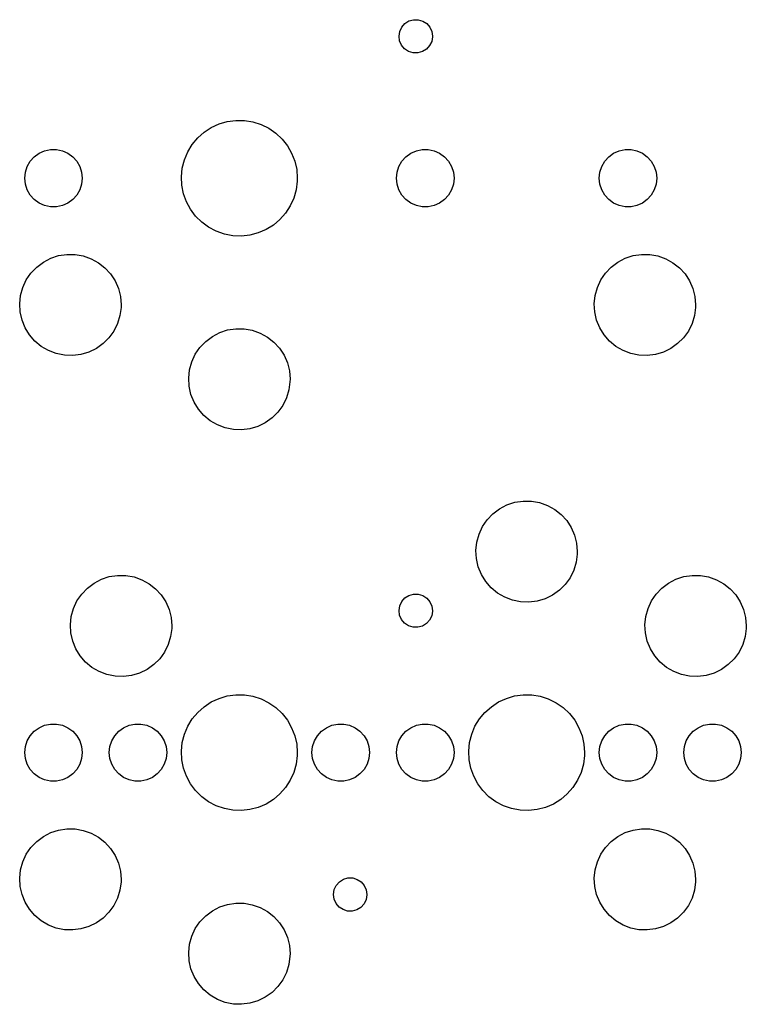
# Model space of a CAD drawing. Extents: x 3.01 to 10.88, y -3.22 to -0.6.
# Tile 9 of 16: x 7.02 to 7.87, y -3.22 to -2.07. Entities that reach past the tile are written whole.
import ezdxf

# ---------------------------------------------------------------- set-up
doc = ezdxf.new("R2010")
doc.units = 0
doc.header["$MEASUREMENT"] = 0
doc.layers.add('BLACK', color=7, linetype='CONTINUOUS')

msp = doc.modelspace()

# ---------------------------------------------------------------- linework, layer by layer
at = {"layer": 'BLACK', "linetype": 'CONTINUOUS'}
for p, q in [((7.47141, -2.07865), (7.47609, -2.0757)), ((7.47609, -2.0757), (7.48141, -2.07418)), ((7.48141, -2.07418), (7.48693, -2.07422)), ((7.48693, -2.07422), (7.49223, -2.0758)), ((7.49223, -2.0758), (7.49687, -2.07881)), ((7.46455, -2.09326), (7.4654, -2.0878)), ((7.4654, -2.0878), (7.46775, -2.0828)), ((7.46775, -2.0828), (7.47141, -2.07865)), ((7.49687, -2.07881), (7.50048, -2.083)), ((7.50048, -2.083), (7.50277, -2.08803)), ((7.46527, -2.09875), (7.46455, -2.09326)), ((7.4675, -2.10381), (7.46527, -2.09875)), ((7.50355, -2.09398), (7.50263, -2.09943)), ((7.50277, -2.08803), (7.50355, -2.0935)), ((7.50355, -2.0935), (7.50355, -2.09398)), ((7.47105, -2.10804), (7.4675, -2.10381)), ((7.47566, -2.1111), (7.47105, -2.10804)), ((7.49651, -2.10851), (7.4918, -2.1114)), ((7.50022, -2.10441), (7.49651, -2.10851)), ((7.50263, -2.09943), (7.50022, -2.10441)), ((7.48093, -2.11275), (7.47566, -2.1111)), ((7.48646, -2.11285), (7.48093, -2.11275)), ((7.4918, -2.1114), (7.48646, -2.11285)), ((7.23745, -2.20531), (7.24582, -2.19982)), ((7.24582, -2.19982), (7.2549, -2.19563)), ((7.2549, -2.19563), (7.26451, -2.19283)), ((7.26451, -2.19283), (7.27442, -2.19148)), ((7.27442, -2.19148), (7.28442, -2.19161)), ((7.28442, -2.19161), (7.2943, -2.19322)), ((7.2943, -2.19322), (7.30383, -2.19627)), ((7.30383, -2.19627), (7.3128, -2.2007)), ((7.3128, -2.2007), (7.32102, -2.2064)), ((7.22359, -2.21966), (7.22998, -2.21197)), ((7.22998, -2.21197), (7.23745, -2.20531)), ((7.32102, -2.2064), (7.32831, -2.21325)), ((7.32831, -2.21325), (7.3345, -2.22111)), ((7.05165, -2.227), (7.0585, -2.22554)), ((7.0585, -2.22554), (7.06551, -2.22554)), ((7.06551, -2.22554), (7.07236, -2.227)), ((7.2184, -2.22821), (7.22359, -2.21966)), ((7.3345, -2.22111), (7.33946, -2.2298)), ((7.48472, -2.227), (7.49157, -2.22554)), ((7.49157, -2.22554), (7.49858, -2.22554)), ((7.49858, -2.22554), (7.50543, -2.227)), ((7.72094, -2.227), (7.72779, -2.22554)), ((7.72779, -2.22554), (7.7348, -2.22554)), ((7.7348, -2.22554), (7.74165, -2.227)), ((7.0349, -2.23917), (7.03959, -2.23396)), ((7.03959, -2.23396), (7.04525, -2.22985)), ((7.04525, -2.22985), (7.05165, -2.227)), ((7.07236, -2.227), (7.07875, -2.22985)), ((7.07875, -2.22985), (7.08442, -2.23396)), ((7.08442, -2.23396), (7.08911, -2.23917)), ((7.21453, -2.23744), (7.2184, -2.22821)), ((7.33946, -2.2298), (7.34309, -2.23912)), ((7.46797, -2.23917), (7.47266, -2.23396)), ((7.47266, -2.23396), (7.47833, -2.22985)), ((7.47833, -2.22985), (7.48472, -2.227)), ((7.50543, -2.227), (7.51183, -2.22985)), ((7.51183, -2.22985), (7.51749, -2.23396)), ((7.51749, -2.23396), (7.52218, -2.23917)), ((7.70419, -2.23917), (7.70888, -2.23396)), ((7.70888, -2.23396), (7.71455, -2.22985)), ((7.71455, -2.22985), (7.72094, -2.227)), ((7.74165, -2.227), (7.74805, -2.22985)), ((7.74805, -2.22985), (7.75371, -2.23396)), ((7.75371, -2.23396), (7.7584, -2.23917)), ((7.02924, -2.25189), (7.0314, -2.24523)), ((7.0314, -2.24523), (7.0349, -2.23917)), ((7.08911, -2.23917), (7.09261, -2.24523)), ((7.09261, -2.24523), (7.09477, -2.25189)), ((7.21106, -2.25709), (7.21207, -2.24714)), ((7.21207, -2.24714), (7.21453, -2.23744)), ((7.34309, -2.23912), (7.3453, -2.24888)), ((7.46231, -2.25189), (7.46447, -2.24523)), ((7.46447, -2.24523), (7.46797, -2.23917)), ((7.52218, -2.23917), (7.52568, -2.24523)), ((7.52568, -2.24523), (7.52784, -2.25189)), ((7.69853, -2.25189), (7.70069, -2.24523)), ((7.70069, -2.24523), (7.70419, -2.23917)), ((7.7584, -2.23917), (7.7619, -2.24523)), ((7.7619, -2.24523), (7.76406, -2.25189)), ((7.0285, -2.25886), (7.02924, -2.25189)), ((7.02924, -2.26582), (7.0285, -2.25886)), ((7.09477, -2.25189), (7.0955, -2.25886)), ((7.0955, -2.25886), (7.09477, -2.26582)), ((7.21154, -2.26708), (7.21106, -2.25709)), ((7.3453, -2.24888), (7.34604, -2.25886)), ((7.34604, -2.25886), (7.34595, -2.26239)), ((7.46158, -2.25886), (7.46231, -2.25189)), ((7.46231, -2.26582), (7.46158, -2.25886)), ((7.52784, -2.25189), (7.52858, -2.25886)), ((7.52858, -2.25886), (7.52784, -2.26582)), ((7.6978, -2.25886), (7.69853, -2.25189)), ((7.69853, -2.26582), (7.6978, -2.25886)), ((7.76406, -2.25189), (7.7648, -2.25886)), ((7.7648, -2.25886), (7.76406, -2.26582)), ((7.0314, -2.27248), (7.02924, -2.26582)), ((7.09477, -2.26582), (7.09261, -2.27248)), ((7.21349, -2.2769), (7.21154, -2.26708)), ((7.34595, -2.26239), (7.34468, -2.27231)), ((7.46447, -2.27248), (7.46231, -2.26582)), ((7.52784, -2.26582), (7.52568, -2.27248)), ((7.70069, -2.27248), (7.69853, -2.26582)), ((7.76406, -2.26582), (7.7619, -2.27248)), ((7.0349, -2.27855), (7.0314, -2.27248)), ((7.03959, -2.28375), (7.0349, -2.27855)), ((7.08911, -2.27855), (7.08442, -2.28375)), ((7.09261, -2.27248), (7.08911, -2.27855)), ((7.21688, -2.28631), (7.21349, -2.2769)), ((7.34197, -2.28194), (7.33786, -2.29107)), ((7.34468, -2.27231), (7.34197, -2.28194)), ((7.46797, -2.27855), (7.46447, -2.27248)), ((7.47266, -2.28375), (7.46797, -2.27855)), ((7.52218, -2.27855), (7.51749, -2.28375)), ((7.52568, -2.27248), (7.52218, -2.27855)), ((7.70419, -2.27855), (7.70069, -2.27248)), ((7.70888, -2.28375), (7.70419, -2.27855)), ((7.7584, -2.27855), (7.75371, -2.28375)), ((7.7619, -2.27248), (7.7584, -2.27855)), ((7.04525, -2.28787), (7.03959, -2.28375)), ((7.05165, -2.29072), (7.04525, -2.28787)), ((7.0585, -2.29217), (7.05165, -2.29072)), ((7.06551, -2.29217), (7.0585, -2.29217)), ((7.07236, -2.29072), (7.06551, -2.29217)), ((7.07875, -2.28787), (7.07236, -2.29072)), ((7.08442, -2.28375), (7.07875, -2.28787)), ((7.22161, -2.29512), (7.21688, -2.28631)), ((7.33786, -2.29107), (7.33245, -2.29948)), ((7.47833, -2.28787), (7.47266, -2.28375)), ((7.48472, -2.29072), (7.47833, -2.28787)), ((7.49157, -2.29217), (7.48472, -2.29072)), ((7.49858, -2.29217), (7.49157, -2.29217)), ((7.50543, -2.29072), (7.49858, -2.29217)), ((7.51183, -2.28787), (7.50543, -2.29072)), ((7.51749, -2.28375), (7.51183, -2.28787)), ((7.71455, -2.28787), (7.70888, -2.28375)), ((7.72094, -2.29072), (7.71455, -2.28787)), ((7.72779, -2.29217), (7.72094, -2.29072)), ((7.7348, -2.29217), (7.72779, -2.29217)), ((7.74165, -2.29072), (7.7348, -2.29217)), ((7.74805, -2.28787), (7.74165, -2.29072)), ((7.75371, -2.28375), (7.74805, -2.28787)), ((7.2276, -2.30314), (7.22161, -2.29512)), ((7.2347, -2.31018), (7.2276, -2.30314)), ((7.33245, -2.29948), (7.32585, -2.307)), ((7.24277, -2.3161), (7.2347, -2.31018)), ((7.25162, -2.32076), (7.24277, -2.3161)), ((7.31822, -2.31347), (7.30971, -2.31873)), ((7.32585, -2.307), (7.31822, -2.31347)), ((7.26107, -2.32406), (7.25162, -2.32076)), ((7.2709, -2.32592), (7.26107, -2.32406)), ((7.2809, -2.32632), (7.2709, -2.32592)), ((7.29084, -2.32523), (7.2809, -2.32632)), ((7.30052, -2.32268), (7.29084, -2.32523)), ((7.30971, -2.31873), (7.30052, -2.32268)), ((7.0588, -2.35205), (7.068, -2.34905)), ((7.068, -2.34905), (7.07757, -2.34758)), ((7.07757, -2.34758), (7.08725, -2.3477)), ((7.08725, -2.3477), (7.09677, -2.3494)), ((7.09677, -2.3494), (7.1059, -2.35263)), ((7.7281, -2.35205), (7.73729, -2.34905)), ((7.73729, -2.34905), (7.74686, -2.34758)), ((7.74686, -2.34758), (7.75654, -2.3477)), ((7.75654, -2.3477), (7.76607, -2.3494)), ((7.76607, -2.3494), (7.77519, -2.35263)), ((7.0358, -2.36933), (7.04248, -2.36233)), ((7.04248, -2.36233), (7.05022, -2.35652)), ((7.05022, -2.35652), (7.0588, -2.35205)), ((7.1059, -2.35263), (7.11437, -2.35731)), ((7.11437, -2.35731), (7.12196, -2.3633)), ((7.70509, -2.36933), (7.71177, -2.36233)), ((7.71177, -2.36233), (7.71951, -2.35652)), ((7.71951, -2.35652), (7.7281, -2.35205)), ((7.77519, -2.35263), (7.78366, -2.35731)), ((7.78366, -2.35731), (7.79126, -2.3633)), ((7.03034, -2.37733), (7.0358, -2.36933)), ((7.12196, -2.3633), (7.12848, -2.37046)), ((7.12848, -2.37046), (7.13373, -2.37859)), ((7.69963, -2.37733), (7.70509, -2.36933)), ((7.79126, -2.3633), (7.79777, -2.37046)), ((7.79777, -2.37046), (7.80303, -2.37859)), ((7.02368, -2.39543), (7.02627, -2.3861)), ((7.02627, -2.3861), (7.03034, -2.37733)), ((7.13373, -2.37859), (7.13759, -2.38746)), ((7.69297, -2.39543), (7.69556, -2.3861)), ((7.69556, -2.3861), (7.69963, -2.37733)), ((7.80303, -2.37859), (7.80688, -2.38746)), ((7.02265, -2.40505), (7.02368, -2.39543)), ((7.13759, -2.38746), (7.13995, -2.39685)), ((7.13995, -2.39685), (7.14074, -2.4065)), ((7.69194, -2.40505), (7.69297, -2.39543)), ((7.80688, -2.38746), (7.80924, -2.39685)), ((7.80924, -2.39685), (7.81004, -2.4065)), ((7.02321, -2.41471), (7.02265, -2.40505)), ((7.14074, -2.4065), (7.14067, -2.40938)), ((7.6925, -2.41471), (7.69194, -2.40505)), ((7.81004, -2.4065), (7.80997, -2.40938)), ((7.02534, -2.42415), (7.02321, -2.41471)), ((7.13941, -2.41897), (7.1366, -2.42823)), ((7.14067, -2.40938), (7.13941, -2.41897)), ((7.69463, -2.42415), (7.6925, -2.41471)), ((7.8087, -2.41897), (7.80589, -2.42823)), ((7.80997, -2.40938), (7.8087, -2.41897)), ((7.02898, -2.43312), (7.02534, -2.42415)), ((7.1366, -2.42823), (7.13231, -2.43691)), ((7.69827, -2.43312), (7.69463, -2.42415)), ((7.80589, -2.42823), (7.8016, -2.43691)), ((7.03403, -2.44137), (7.02898, -2.43312)), ((7.04037, -2.44869), (7.03403, -2.44137)), ((7.13231, -2.43691), (7.12666, -2.44477)), ((7.23933, -2.44895), (7.24707, -2.44314)), ((7.24707, -2.44314), (7.25566, -2.43867)), ((7.25566, -2.43867), (7.26485, -2.43566)), ((7.26485, -2.43566), (7.27442, -2.4342)), ((7.27442, -2.4342), (7.2841, -2.43432)), ((7.2841, -2.43432), (7.29363, -2.43601)), ((7.29363, -2.43601), (7.30275, -2.43924)), ((7.30275, -2.43924), (7.31122, -2.44392)), ((7.70333, -2.44137), (7.69827, -2.43312)), ((7.70966, -2.44869), (7.70333, -2.44137)), ((7.8016, -2.43691), (7.79595, -2.44477)), ((7.04782, -2.45487), (7.04037, -2.44869)), ((7.05617, -2.45975), (7.04782, -2.45487)), ((7.11981, -2.4516), (7.11193, -2.45722)), ((7.12666, -2.44477), (7.11981, -2.4516)), ((7.23265, -2.45594), (7.23933, -2.44895)), ((7.31122, -2.44392), (7.31882, -2.44992)), ((7.31882, -2.44992), (7.32533, -2.45708)), ((7.71711, -2.45487), (7.70966, -2.44869)), ((7.72546, -2.45975), (7.71711, -2.45487)), ((7.7891, -2.4516), (7.78122, -2.45722)), ((7.79595, -2.44477), (7.7891, -2.4516)), ((7.06521, -2.46321), (7.05617, -2.45975)), ((7.0747, -2.46513), (7.06521, -2.46321)), ((7.08437, -2.46549), (7.0747, -2.46513)), ((7.09397, -2.46426), (7.08437, -2.46549)), ((7.10324, -2.46148), (7.09397, -2.46426)), ((7.11193, -2.45722), (7.10324, -2.46148)), ((7.22312, -2.47272), (7.22719, -2.46394)), ((7.22719, -2.46394), (7.23265, -2.45594)), ((7.32533, -2.45708), (7.33059, -2.4652)), ((7.33059, -2.4652), (7.33444, -2.47408)), ((7.7345, -2.46321), (7.72546, -2.45975)), ((7.74399, -2.46513), (7.7345, -2.46321)), ((7.75366, -2.46549), (7.74399, -2.46513)), ((7.76326, -2.46426), (7.75366, -2.46549)), ((7.77253, -2.46148), (7.76326, -2.46426)), ((7.78122, -2.45722), (7.77253, -2.46148)), ((7.22053, -2.48204), (7.22312, -2.47272)), ((7.33444, -2.47408), (7.3368, -2.48346)), ((7.2195, -2.49167), (7.22053, -2.48204)), ((7.3368, -2.48346), (7.33759, -2.49311)), ((7.22006, -2.50133), (7.2195, -2.49167)), ((7.33752, -2.49599), (7.33626, -2.50559)), ((7.33759, -2.49311), (7.33752, -2.49599)), ((7.22219, -2.51077), (7.22006, -2.50133)), ((7.22583, -2.51974), (7.22219, -2.51077)), ((7.33626, -2.50559), (7.33345, -2.51485)), ((7.23088, -2.52799), (7.22583, -2.51974)), ((7.32916, -2.52352), (7.32351, -2.53138)), ((7.33345, -2.51485), (7.32916, -2.52352)), ((7.23722, -2.5353), (7.23088, -2.52799)), ((7.24467, -2.54148), (7.23722, -2.5353)), ((7.32351, -2.53138), (7.31666, -2.53822)), ((7.25302, -2.54637), (7.24467, -2.54148)), ((7.26206, -2.54982), (7.25302, -2.54637)), ((7.30878, -2.54384), (7.30009, -2.54809)), ((7.31666, -2.53822), (7.30878, -2.54384)), ((7.27155, -2.55175), (7.26206, -2.54982)), ((7.28122, -2.5521), (7.27155, -2.55175)), ((7.29082, -2.55087), (7.28122, -2.5521)), ((7.30009, -2.54809), (7.29082, -2.55087)), ((7.5903, -2.63946), (7.5995, -2.63645)), ((7.5995, -2.63645), (7.60907, -2.63498)), ((7.60907, -2.63498), (7.61874, -2.6351)), ((7.61874, -2.6351), (7.62827, -2.6368)), ((7.62827, -2.6368), (7.63739, -2.64003)), ((7.56729, -2.65673), (7.57398, -2.64973)), ((7.57398, -2.64973), (7.58172, -2.64392)), ((7.58172, -2.64392), (7.5903, -2.63946)), ((7.63739, -2.64003), (7.64587, -2.64471)), ((7.64587, -2.64471), (7.65346, -2.65071)), ((7.56184, -2.66473), (7.56729, -2.65673)), ((7.65346, -2.65071), (7.65997, -2.65786)), ((7.65997, -2.65786), (7.66523, -2.66599)), ((7.55776, -2.6735), (7.56184, -2.66473)), ((7.66523, -2.66599), (7.66909, -2.67486)), ((7.55415, -2.69245), (7.55518, -2.68283)), ((7.55518, -2.68283), (7.55776, -2.6735)), ((7.66909, -2.67486), (7.67145, -2.68425)), ((7.67145, -2.68425), (7.67224, -2.6939)), ((7.55471, -2.70212), (7.55415, -2.69245)), ((7.67224, -2.6939), (7.67217, -2.69678)), ((7.55683, -2.71156), (7.55471, -2.70212)), ((7.67091, -2.70638), (7.66809, -2.71564)), ((7.67217, -2.69678), (7.67091, -2.70638)), ((7.56047, -2.72052), (7.55683, -2.71156)), ((7.66809, -2.71564), (7.66381, -2.72431)), ((7.10928, -2.73054), (7.11786, -2.72607)), ((7.11786, -2.72607), (7.12706, -2.72306)), ((7.12706, -2.72306), (7.13663, -2.7216)), ((7.13663, -2.7216), (7.1463, -2.72172)), ((7.1463, -2.72172), (7.15583, -2.72341)), ((7.15583, -2.72341), (7.16495, -2.72665)), ((7.16495, -2.72665), (7.17343, -2.73132)), ((7.56553, -2.72877), (7.56047, -2.72052)), ((7.57187, -2.73609), (7.56553, -2.72877)), ((7.66381, -2.72431), (7.65816, -2.73217)), ((7.77857, -2.73054), (7.78715, -2.72607)), ((7.78715, -2.72607), (7.79635, -2.72306)), ((7.79635, -2.72306), (7.80592, -2.7216)), ((7.80592, -2.7216), (7.81559, -2.72172)), ((7.81559, -2.72172), (7.82512, -2.72341)), ((7.82512, -2.72341), (7.83424, -2.72665)), ((7.83424, -2.72665), (7.84272, -2.73132)), ((7.09485, -2.74335), (7.10154, -2.73635)), ((7.10154, -2.73635), (7.10928, -2.73054)), ((7.17343, -2.73132), (7.18102, -2.73732)), ((7.18102, -2.73732), (7.18753, -2.74448)), ((7.57931, -2.74227), (7.57187, -2.73609)), ((7.6513, -2.739), (7.64342, -2.74462)), ((7.65816, -2.73217), (7.6513, -2.739)), ((7.76414, -2.74335), (7.77083, -2.73635)), ((7.77083, -2.73635), (7.77857, -2.73054)), ((7.84272, -2.73132), (7.85031, -2.73732)), ((7.85031, -2.73732), (7.85682, -2.74448)), ((7.08532, -2.76012), (7.0894, -2.75134)), ((7.0894, -2.75134), (7.09485, -2.74335)), ((7.18753, -2.74448), (7.19279, -2.7526)), ((7.19279, -2.7526), (7.19665, -2.76148)), ((7.4654, -2.75709), (7.46775, -2.75209)), ((7.46775, -2.75209), (7.47141, -2.74794)), ((7.47141, -2.74794), (7.47609, -2.74499)), ((7.47609, -2.74499), (7.48141, -2.74347)), ((7.48141, -2.74347), (7.48693, -2.74351)), ((7.48693, -2.74351), (7.49223, -2.74509)), ((7.49223, -2.74509), (7.49687, -2.7481)), ((7.49687, -2.7481), (7.50048, -2.75229)), ((7.50048, -2.75229), (7.50277, -2.75732)), ((7.58767, -2.74715), (7.57931, -2.74227)), ((7.59671, -2.75061), (7.58767, -2.74715)), ((7.60619, -2.75254), (7.59671, -2.75061)), ((7.61586, -2.75289), (7.60619, -2.75254)), ((7.62546, -2.75166), (7.61586, -2.75289)), ((7.63473, -2.74888), (7.62546, -2.75166)), ((7.64342, -2.74462), (7.63473, -2.74888)), ((7.75461, -2.76012), (7.75869, -2.75134)), ((7.75869, -2.75134), (7.76414, -2.74335)), ((7.85682, -2.74448), (7.86208, -2.7526)), ((7.86208, -2.7526), (7.86594, -2.76148)), ((7.08274, -2.76944), (7.08532, -2.76012)), ((7.19665, -2.76148), (7.19901, -2.77087)), ((7.46455, -2.76256), (7.4654, -2.75709)), ((7.46527, -2.76804), (7.46455, -2.76256)), ((7.50355, -2.76327), (7.50263, -2.76872)), ((7.50277, -2.75732), (7.50355, -2.76279)), ((7.50355, -2.76279), (7.50355, -2.76327)), ((7.75203, -2.76944), (7.75461, -2.76012)), ((7.86594, -2.76148), (7.8683, -2.77087)), ((7.08171, -2.77907), (7.08274, -2.76944)), ((7.19901, -2.77087), (7.1998, -2.78051)), ((7.4675, -2.7731), (7.46527, -2.76804)), ((7.47105, -2.77733), (7.4675, -2.7731)), ((7.50022, -2.7737), (7.49651, -2.7778)), ((7.50263, -2.76872), (7.50022, -2.7737)), ((7.751, -2.77907), (7.75203, -2.76944)), ((7.8683, -2.77087), (7.86909, -2.78051)), ((7.08226, -2.78873), (7.08171, -2.77907)), ((7.19973, -2.7834), (7.19847, -2.79299)), ((7.1998, -2.78051), (7.19973, -2.7834)), ((7.47566, -2.78039), (7.47105, -2.77733)), ((7.48093, -2.78204), (7.47566, -2.78039)), ((7.48646, -2.78214), (7.48093, -2.78204)), ((7.4918, -2.78069), (7.48646, -2.78214)), ((7.49651, -2.7778), (7.4918, -2.78069)), ((7.75156, -2.78873), (7.751, -2.77907)), ((7.86902, -2.7834), (7.86776, -2.79299)), ((7.86909, -2.78051), (7.86902, -2.7834)), ((7.08439, -2.79817), (7.08226, -2.78873)), ((7.08803, -2.80714), (7.08439, -2.79817)), ((7.19847, -2.79299), (7.19565, -2.80225)), ((7.75368, -2.79817), (7.75156, -2.78873)), ((7.75732, -2.80714), (7.75368, -2.79817)), ((7.86776, -2.79299), (7.86494, -2.80225)), ((7.09309, -2.81539), (7.08803, -2.80714)), ((7.19565, -2.80225), (7.19136, -2.81093)), ((7.76238, -2.81539), (7.75732, -2.80714)), ((7.86494, -2.80225), (7.86066, -2.81093)), ((7.09943, -2.8227), (7.09309, -2.81539)), ((7.18572, -2.81879), (7.17886, -2.82562)), ((7.19136, -2.81093), (7.18572, -2.81879)), ((7.76872, -2.8227), (7.76238, -2.81539)), ((7.85501, -2.81879), (7.84815, -2.82562)), ((7.86066, -2.81093), (7.85501, -2.81879)), ((7.10687, -2.82889), (7.09943, -2.8227)), ((7.11523, -2.83377), (7.10687, -2.82889)), ((7.17098, -2.83124), (7.16229, -2.83549)), ((7.17886, -2.82562), (7.17098, -2.83124)), ((7.77616, -2.82889), (7.76872, -2.8227)), ((7.78452, -2.83377), (7.77616, -2.82889)), ((7.84027, -2.83124), (7.83158, -2.83549)), ((7.84815, -2.82562), (7.84027, -2.83124)), ((7.12427, -2.83722), (7.11523, -2.83377)), ((7.13375, -2.83915), (7.12427, -2.83722)), ((7.14342, -2.8395), (7.13375, -2.83915)), ((7.15302, -2.83828), (7.14342, -2.8395)), ((7.16229, -2.83549), (7.15302, -2.83828)), ((7.79356, -2.83722), (7.78452, -2.83377)), ((7.80304, -2.83915), (7.79356, -2.83722)), ((7.81271, -2.8395), (7.80304, -2.83915)), ((7.82231, -2.83828), (7.81271, -2.8395)), ((7.83158, -2.83549), (7.82231, -2.83828)), ((7.24582, -2.86911), (7.2549, -2.86492)), ((7.2549, -2.86492), (7.26451, -2.86212)), ((7.26451, -2.86212), (7.27442, -2.86077)), ((7.27442, -2.86077), (7.28442, -2.86091)), ((7.28442, -2.86091), (7.2943, -2.86251)), ((7.2943, -2.86251), (7.30383, -2.86556)), ((7.30383, -2.86556), (7.3128, -2.86999)), ((7.58046, -2.86911), (7.58955, -2.86492)), ((7.58955, -2.86492), (7.59915, -2.86212)), ((7.59915, -2.86212), (7.60906, -2.86077)), ((7.60906, -2.86077), (7.61907, -2.86091)), ((7.61907, -2.86091), (7.62894, -2.86251)), ((7.62894, -2.86251), (7.63847, -2.86556)), ((7.63847, -2.86556), (7.64744, -2.86999)), ((7.22998, -2.88126), (7.23745, -2.8746)), ((7.23745, -2.8746), (7.24582, -2.86911)), ((7.3128, -2.86999), (7.32102, -2.87569)), ((7.32102, -2.87569), (7.32831, -2.88255)), ((7.56463, -2.88126), (7.57209, -2.8746)), ((7.57209, -2.8746), (7.58046, -2.86911)), ((7.64744, -2.86999), (7.65566, -2.87569)), ((7.65566, -2.87569), (7.66295, -2.88255)), ((7.2184, -2.8975), (7.22359, -2.88895)), ((7.22359, -2.88895), (7.22998, -2.88126)), ((7.32831, -2.88255), (7.3345, -2.8904)), ((7.3345, -2.8904), (7.33946, -2.89909)), ((7.55304, -2.8975), (7.55823, -2.88895)), ((7.55823, -2.88895), (7.56463, -2.88126)), ((7.66295, -2.88255), (7.66915, -2.8904)), ((7.66915, -2.8904), (7.67411, -2.89909)), ((7.03959, -2.90325), (7.04525, -2.89914)), ((7.04525, -2.89914), (7.05165, -2.89629)), ((7.05165, -2.89629), (7.0585, -2.89483)), ((7.0585, -2.89483), (7.06551, -2.89483)), ((7.06551, -2.89483), (7.07236, -2.89629)), ((7.07236, -2.89629), (7.07875, -2.89914)), ((7.07875, -2.89914), (7.08442, -2.90325)), ((7.13801, -2.90325), (7.14368, -2.89914)), ((7.14368, -2.89914), (7.15008, -2.89629)), ((7.15008, -2.89629), (7.15693, -2.89483)), ((7.15693, -2.89483), (7.16393, -2.89483)), ((7.16393, -2.89483), (7.17078, -2.89629)), ((7.17078, -2.89629), (7.17718, -2.89914)), ((7.17718, -2.89914), (7.18285, -2.90325)), ((7.21453, -2.90673), (7.2184, -2.8975)), ((7.33946, -2.89909), (7.34309, -2.90841)), ((7.37423, -2.90325), (7.3799, -2.89914)), ((7.3799, -2.89914), (7.3863, -2.89629)), ((7.3863, -2.89629), (7.39315, -2.89483)), ((7.39315, -2.89483), (7.40015, -2.89483)), ((7.40015, -2.89483), (7.407, -2.89629)), ((7.407, -2.89629), (7.4134, -2.89914)), ((7.4134, -2.89914), (7.41907, -2.90325)), ((7.47266, -2.90325), (7.47833, -2.89914)), ((7.47833, -2.89914), (7.48472, -2.89629)), ((7.48472, -2.89629), (7.49157, -2.89483)), ((7.49157, -2.89483), (7.49858, -2.89483)), ((7.49858, -2.89483), (7.50543, -2.89629)), ((7.50543, -2.89629), (7.51183, -2.89914)), ((7.51183, -2.89914), (7.51749, -2.90325)), ((7.54917, -2.90673), (7.55304, -2.8975)), ((7.67411, -2.89909), (7.67774, -2.90841)), ((7.70888, -2.90325), (7.71455, -2.89914)), ((7.71455, -2.89914), (7.72094, -2.89629)), ((7.72094, -2.89629), (7.72779, -2.89483)), ((7.72779, -2.89483), (7.7348, -2.89483)), ((7.7348, -2.89483), (7.74165, -2.89629)), ((7.74165, -2.89629), (7.74805, -2.89914)), ((7.74805, -2.89914), (7.75371, -2.90325)), ((7.8073, -2.90325), (7.81297, -2.89914)), ((7.81297, -2.89914), (7.81937, -2.89629)), ((7.81937, -2.89629), (7.82622, -2.89483)), ((7.82622, -2.89483), (7.83322, -2.89483)), ((7.83322, -2.89483), (7.84007, -2.89629)), ((7.84007, -2.89629), (7.84647, -2.89914)), ((7.84647, -2.89914), (7.85214, -2.90325)), ((7.0314, -2.91452), (7.0349, -2.90846)), ((7.0349, -2.90846), (7.03959, -2.90325)), ((7.08442, -2.90325), (7.08911, -2.90846)), ((7.08911, -2.90846), (7.09261, -2.91452)), ((7.12983, -2.91452), (7.13333, -2.90846)), ((7.13333, -2.90846), (7.13801, -2.90325)), ((7.18285, -2.90325), (7.18753, -2.90846)), ((7.18753, -2.90846), (7.19103, -2.91452)), ((7.21207, -2.91643), (7.21453, -2.90673)), ((7.34309, -2.90841), (7.3453, -2.91817)), ((7.36605, -2.91452), (7.36955, -2.90846)), ((7.36955, -2.90846), (7.37423, -2.90325)), ((7.41907, -2.90325), (7.42375, -2.90846)), ((7.42375, -2.90846), (7.42725, -2.91452)), ((7.46447, -2.91452), (7.46797, -2.90846)), ((7.46797, -2.90846), (7.47266, -2.90325)), ((7.51749, -2.90325), (7.52218, -2.90846)), ((7.52218, -2.90846), (7.52568, -2.91452)), ((7.54671, -2.91643), (7.54917, -2.90673)), ((7.67774, -2.90841), (7.67994, -2.91817)), ((7.70069, -2.91452), (7.70419, -2.90846)), ((7.70419, -2.90846), (7.70888, -2.90325)), ((7.75371, -2.90325), (7.7584, -2.90846)), ((7.7584, -2.90846), (7.7619, -2.91452)), ((7.79912, -2.91452), (7.80262, -2.90846)), ((7.80262, -2.90846), (7.8073, -2.90325)), ((7.85214, -2.90325), (7.85682, -2.90846)), ((7.85682, -2.90846), (7.86032, -2.91452)), ((7.0285, -2.92815), (7.02924, -2.92118)), ((7.02924, -2.92118), (7.0314, -2.91452)), ((7.09261, -2.91452), (7.09477, -2.92118)), ((7.09477, -2.92118), (7.0955, -2.92815)), ((7.12693, -2.92815), (7.12766, -2.92118)), ((7.12766, -2.92118), (7.12983, -2.91452)), ((7.19103, -2.91452), (7.1932, -2.92118)), ((7.1932, -2.92118), (7.19393, -2.92815)), ((7.21106, -2.92638), (7.21207, -2.91643)), ((7.3453, -2.91817), (7.34604, -2.92815)), ((7.36315, -2.92815), (7.36388, -2.92118)), ((7.36388, -2.92118), (7.36605, -2.91452)), ((7.42725, -2.91452), (7.42942, -2.92118)), ((7.42942, -2.92118), (7.43015, -2.92815)), ((7.46158, -2.92815), (7.46231, -2.92118)), ((7.46231, -2.92118), (7.46447, -2.91452)), ((7.52568, -2.91452), (7.52784, -2.92118)), ((7.52784, -2.92118), (7.52858, -2.92815)), ((7.54571, -2.92638), (7.54671, -2.91643)), ((7.67994, -2.91817), (7.68069, -2.92815)), ((7.6978, -2.92815), (7.69853, -2.92118)), ((7.69853, -2.92118), (7.70069, -2.91452)), ((7.7619, -2.91452), (7.76406, -2.92118)), ((7.76406, -2.92118), (7.7648, -2.92815)), ((7.79622, -2.92815), (7.79695, -2.92118)), ((7.79695, -2.92118), (7.79912, -2.91452)), ((7.86032, -2.91452), (7.86249, -2.92118)), ((7.86249, -2.92118), (7.86322, -2.92815)), ((7.02924, -2.93511), (7.0285, -2.92815)), ((7.0314, -2.94177), (7.02924, -2.93511)), ((7.09477, -2.93511), (7.09261, -2.94177)), ((7.0955, -2.92815), (7.09477, -2.93511)), ((7.12766, -2.93511), (7.12693, -2.92815)), ((7.12983, -2.94177), (7.12766, -2.93511)), ((7.1932, -2.93511), (7.19103, -2.94177)), ((7.19393, -2.92815), (7.1932, -2.93511)), ((7.21154, -2.93637), (7.21106, -2.92638)), ((7.21349, -2.94619), (7.21154, -2.93637)), ((7.34595, -2.93168), (7.34468, -2.94161)), ((7.34604, -2.92815), (7.34595, -2.93168)), ((7.36388, -2.93511), (7.36315, -2.92815)), ((7.36605, -2.94177), (7.36388, -2.93511)), ((7.42942, -2.93511), (7.42725, -2.94177)), ((7.43015, -2.92815), (7.42942, -2.93511)), ((7.46231, -2.93511), (7.46158, -2.92815)), ((7.46447, -2.94177), (7.46231, -2.93511)), ((7.52784, -2.93511), (7.52568, -2.94177)), ((7.52858, -2.92815), (7.52784, -2.93511)), ((7.54619, -2.93637), (7.54571, -2.92638)), ((7.54814, -2.94619), (7.54619, -2.93637)), ((7.68059, -2.93168), (7.67933, -2.94161)), ((7.68069, -2.92815), (7.68059, -2.93168)), ((7.69853, -2.93511), (7.6978, -2.92815)), ((7.70069, -2.94177), (7.69853, -2.93511)), ((7.76406, -2.93511), (7.7619, -2.94177)), ((7.7648, -2.92815), (7.76406, -2.93511)), ((7.79695, -2.93511), (7.79622, -2.92815)), ((7.79912, -2.94177), (7.79695, -2.93511)), ((7.86249, -2.93511), (7.86032, -2.94177)), ((7.86322, -2.92815), (7.86249, -2.93511)), ((7.0349, -2.94784), (7.0314, -2.94177)), ((7.03959, -2.95304), (7.0349, -2.94784)), ((7.08911, -2.94784), (7.08442, -2.95304)), ((7.09261, -2.94177), (7.08911, -2.94784)), ((7.13333, -2.94784), (7.12983, -2.94177)), ((7.13801, -2.95304), (7.13333, -2.94784)), ((7.18753, -2.94784), (7.18285, -2.95304)), ((7.19103, -2.94177), (7.18753, -2.94784)), ((7.21688, -2.9556), (7.21349, -2.94619)), ((7.34468, -2.94161), (7.34197, -2.95123)), ((7.36955, -2.94784), (7.36605, -2.94177)), ((7.37423, -2.95304), (7.36955, -2.94784)), ((7.42375, -2.94784), (7.41907, -2.95304)), ((7.42725, -2.94177), (7.42375, -2.94784)), ((7.46797, -2.94784), (7.46447, -2.94177)), ((7.47266, -2.95304), (7.46797, -2.94784)), ((7.52218, -2.94784), (7.51749, -2.95304)), ((7.52568, -2.94177), (7.52218, -2.94784)), ((7.55152, -2.9556), (7.54814, -2.94619)), ((7.67933, -2.94161), (7.67661, -2.95123)), ((7.70419, -2.94784), (7.70069, -2.94177)), ((7.70888, -2.95304), (7.70419, -2.94784)), ((7.7584, -2.94784), (7.75371, -2.95304)), ((7.7619, -2.94177), (7.7584, -2.94784)), ((7.80262, -2.94784), (7.79912, -2.94177)), ((7.8073, -2.95304), (7.80262, -2.94784)), ((7.85682, -2.94784), (7.85214, -2.95304)), ((7.86032, -2.94177), (7.85682, -2.94784)), ((7.04525, -2.95716), (7.03959, -2.95304)), ((7.05165, -2.96001), (7.04525, -2.95716)), ((7.07875, -2.95716), (7.07236, -2.96001)), ((7.08442, -2.95304), (7.07875, -2.95716)), ((7.14368, -2.95716), (7.13801, -2.95304)), ((7.15008, -2.96001), (7.14368, -2.95716)), ((7.17718, -2.95716), (7.17078, -2.96001)), ((7.18285, -2.95304), (7.17718, -2.95716)), ((7.22161, -2.96442), (7.21688, -2.9556)), ((7.34197, -2.95123), (7.33786, -2.96036)), ((7.3799, -2.95716), (7.37423, -2.95304)), ((7.3863, -2.96001), (7.3799, -2.95716)), ((7.4134, -2.95716), (7.407, -2.96001)), ((7.41907, -2.95304), (7.4134, -2.95716)), ((7.47833, -2.95716), (7.47266, -2.95304)), ((7.48472, -2.96001), (7.47833, -2.95716)), ((7.51183, -2.95716), (7.50543, -2.96001)), ((7.51749, -2.95304), (7.51183, -2.95716)), ((7.55626, -2.96442), (7.55152, -2.9556)), ((7.67661, -2.95123), (7.67251, -2.96036)), ((7.71455, -2.95716), (7.70888, -2.95304)), ((7.72094, -2.96001), (7.71455, -2.95716)), ((7.74805, -2.95716), (7.74165, -2.96001)), ((7.75371, -2.95304), (7.74805, -2.95716)), ((7.81297, -2.95716), (7.8073, -2.95304)), ((7.81937, -2.96001), (7.81297, -2.95716)), ((7.84647, -2.95716), (7.84007, -2.96001)), ((7.85214, -2.95304), (7.84647, -2.95716)), ((7.0585, -2.96146), (7.05165, -2.96001)), ((7.06551, -2.96146), (7.0585, -2.96146)), ((7.07236, -2.96001), (7.06551, -2.96146)), ((7.15693, -2.96146), (7.15008, -2.96001)), ((7.16393, -2.96146), (7.15693, -2.96146)), ((7.17078, -2.96001), (7.16393, -2.96146)), ((7.2276, -2.97243), (7.22161, -2.96442)), ((7.33245, -2.96877), (7.32585, -2.97629)), ((7.33786, -2.96036), (7.33245, -2.96877)), ((7.39315, -2.96146), (7.3863, -2.96001)), ((7.40015, -2.96146), (7.39315, -2.96146)), ((7.407, -2.96001), (7.40015, -2.96146)), ((7.49157, -2.96146), (7.48472, -2.96001)), ((7.49858, -2.96146), (7.49157, -2.96146)), ((7.50543, -2.96001), (7.49858, -2.96146)), ((7.56224, -2.97243), (7.55626, -2.96442)), ((7.66709, -2.96877), (7.6605, -2.97629)), ((7.67251, -2.96036), (7.66709, -2.96877)), ((7.72779, -2.96146), (7.72094, -2.96001)), ((7.7348, -2.96146), (7.72779, -2.96146)), ((7.74165, -2.96001), (7.7348, -2.96146)), ((7.82622, -2.96146), (7.81937, -2.96001)), ((7.83322, -2.96146), (7.82622, -2.96146)), ((7.84007, -2.96001), (7.83322, -2.96146)), ((7.2347, -2.97948), (7.2276, -2.97243)), ((7.24277, -2.98539), (7.2347, -2.97948)), ((7.32585, -2.97629), (7.31822, -2.98276)), ((7.56935, -2.97948), (7.56224, -2.97243)), ((7.57742, -2.98539), (7.56935, -2.97948)), ((7.6605, -2.97629), (7.65286, -2.98276)), ((7.25162, -2.99005), (7.24277, -2.98539)), ((7.26107, -2.99335), (7.25162, -2.99005)), ((7.2709, -2.99521), (7.26107, -2.99335)), ((7.30052, -2.99197), (7.29084, -2.99452)), ((7.30971, -2.98802), (7.30052, -2.99197)), ((7.31822, -2.98276), (7.30971, -2.98802)), ((7.58627, -2.99005), (7.57742, -2.98539)), ((7.59572, -2.99335), (7.58627, -2.99005)), ((7.60554, -2.99521), (7.59572, -2.99335)), ((7.63516, -2.99197), (7.62549, -2.99452)), ((7.64435, -2.98802), (7.63516, -2.99197)), ((7.65286, -2.98276), (7.64435, -2.98802)), ((7.2809, -2.99561), (7.2709, -2.99521)), ((7.29084, -2.99452), (7.2809, -2.99561)), ((7.61554, -2.99561), (7.60554, -2.99521)), ((7.62549, -2.99452), (7.61554, -2.99561)), ((7.068, -3.01834), (7.07757, -3.01687)), ((7.07757, -3.01687), (7.08725, -3.01699)), ((7.08725, -3.01699), (7.09677, -3.01869)), ((7.73729, -3.01834), (7.74686, -3.01687)), ((7.74686, -3.01687), (7.75654, -3.01699)), ((7.75654, -3.01699), (7.76607, -3.01869)), ((7.04248, -3.03162), (7.05022, -3.02581)), ((7.05022, -3.02581), (7.0588, -3.02135)), ((7.0588, -3.02135), (7.068, -3.01834)), ((7.09677, -3.01869), (7.1059, -3.02192)), ((7.1059, -3.02192), (7.11437, -3.0266)), ((7.11437, -3.0266), (7.12196, -3.0326)), ((7.71177, -3.03162), (7.71951, -3.02581)), ((7.71951, -3.02581), (7.7281, -3.02135)), ((7.7281, -3.02135), (7.73729, -3.01834)), ((7.76607, -3.01869), (7.77519, -3.02192)), ((7.77519, -3.02192), (7.78366, -3.0266)), ((7.78366, -3.0266), (7.79126, -3.0326)), ((7.03034, -3.04662), (7.0358, -3.03862)), ((7.0358, -3.03862), (7.04248, -3.03162)), ((7.12196, -3.0326), (7.12848, -3.03975)), ((7.12848, -3.03975), (7.13373, -3.04788)), ((7.69963, -3.04662), (7.70509, -3.03862)), ((7.70509, -3.03862), (7.71177, -3.03162)), ((7.79126, -3.0326), (7.79777, -3.03975)), ((7.79777, -3.03975), (7.80303, -3.04788)), ((7.02627, -3.05539), (7.03034, -3.04662)), ((7.13373, -3.04788), (7.13759, -3.05675)), ((7.69556, -3.05539), (7.69963, -3.04662)), ((7.80303, -3.04788), (7.80688, -3.05675)), ((7.02368, -3.06472), (7.02627, -3.05539)), ((7.13759, -3.05675), (7.13995, -3.06614)), ((7.69297, -3.06472), (7.69556, -3.05539)), ((7.80688, -3.05675), (7.80924, -3.06614)), ((7.02265, -3.07434), (7.02368, -3.06472)), ((7.02321, -3.084), (7.02265, -3.07434)), ((7.13995, -3.06614), (7.14074, -3.07579)), ((7.39971, -3.0757), (7.40503, -3.07418)), ((7.40503, -3.07418), (7.41056, -3.07422)), ((7.41056, -3.07422), (7.41585, -3.0758)), ((7.69194, -3.07434), (7.69297, -3.06472)), ((7.6925, -3.084), (7.69194, -3.07434)), ((7.80924, -3.06614), (7.81004, -3.07579)), ((7.02534, -3.09345), (7.02321, -3.084)), ((7.14067, -3.07867), (7.13941, -3.08827)), ((7.14074, -3.07579), (7.14067, -3.07867)), ((7.38903, -3.0878), (7.39138, -3.0828)), ((7.39138, -3.0828), (7.39504, -3.07865)), ((7.39504, -3.07865), (7.39971, -3.0757)), ((7.41585, -3.0758), (7.42049, -3.07881)), ((7.42049, -3.07881), (7.4241, -3.083)), ((7.4241, -3.083), (7.42639, -3.08803)), ((7.69463, -3.09345), (7.6925, -3.084)), ((7.80997, -3.07867), (7.8087, -3.08827)), ((7.81004, -3.07579), (7.80997, -3.07867)), ((7.02898, -3.10241), (7.02534, -3.09345)), ((7.13941, -3.08827), (7.1366, -3.09753)), ((7.38818, -3.09326), (7.38903, -3.0878)), ((7.38889, -3.09875), (7.38818, -3.09326)), ((7.42717, -3.09398), (7.42625, -3.09943)), ((7.42639, -3.08803), (7.42717, -3.0935)), ((7.42717, -3.0935), (7.42717, -3.09398)), ((7.69827, -3.10241), (7.69463, -3.09345)), ((7.8087, -3.08827), (7.80589, -3.09753)), ((7.03403, -3.11066), (7.02898, -3.10241)), ((7.13231, -3.1062), (7.12666, -3.11406)), ((7.1366, -3.09753), (7.13231, -3.1062)), ((7.24707, -3.11243), (7.25566, -3.10796)), ((7.25566, -3.10796), (7.26485, -3.10495)), ((7.26485, -3.10495), (7.27442, -3.10349)), ((7.27442, -3.10349), (7.2841, -3.10361)), ((7.2841, -3.10361), (7.29363, -3.1053)), ((7.29363, -3.1053), (7.30275, -3.10853)), ((7.30275, -3.10853), (7.31122, -3.11321)), ((7.39112, -3.10381), (7.38889, -3.09875)), ((7.39468, -3.10804), (7.39112, -3.10381)), ((7.39928, -3.1111), (7.39468, -3.10804)), ((7.42013, -3.10851), (7.41542, -3.1114)), ((7.42384, -3.10441), (7.42013, -3.10851)), ((7.42625, -3.09943), (7.42384, -3.10441)), ((7.70333, -3.11066), (7.69827, -3.10241)), ((7.8016, -3.1062), (7.79595, -3.11406)), ((7.80589, -3.09753), (7.8016, -3.1062)), ((7.04037, -3.11798), (7.03403, -3.11066)), ((7.04782, -3.12416), (7.04037, -3.11798)), ((7.12666, -3.11406), (7.11981, -3.12089)), ((7.23265, -3.12524), (7.23933, -3.11824)), ((7.23933, -3.11824), (7.24707, -3.11243)), ((7.31122, -3.11321), (7.31882, -3.11921)), ((7.31882, -3.11921), (7.32533, -3.12637)), ((7.40456, -3.11275), (7.39928, -3.1111)), ((7.41008, -3.11285), (7.40456, -3.11275)), ((7.41542, -3.1114), (7.41008, -3.11285)), ((7.70966, -3.11798), (7.70333, -3.11066)), ((7.71711, -3.12416), (7.70966, -3.11798)), ((7.79595, -3.11406), (7.7891, -3.12089)), ((7.05617, -3.12904), (7.04782, -3.12416)), ((7.06521, -3.1325), (7.05617, -3.12904)), ((7.10324, -3.13077), (7.09397, -3.13355)), ((7.11193, -3.12651), (7.10324, -3.13077)), ((7.11981, -3.12089), (7.11193, -3.12651)), ((7.22719, -3.13323), (7.23265, -3.12524)), ((7.32533, -3.12637), (7.33059, -3.13449)), ((7.72546, -3.12904), (7.71711, -3.12416)), ((7.7345, -3.1325), (7.72546, -3.12904)), ((7.77253, -3.13077), (7.76326, -3.13355)), ((7.78122, -3.12651), (7.77253, -3.13077)), ((7.7891, -3.12089), (7.78122, -3.12651)), ((7.0747, -3.13443), (7.06521, -3.1325)), ((7.08437, -3.13478), (7.0747, -3.13443)), ((7.09397, -3.13355), (7.08437, -3.13478)), ((7.22053, -3.15133), (7.22312, -3.14201)), ((7.22312, -3.14201), (7.22719, -3.13323)), ((7.33059, -3.13449), (7.33444, -3.14337)), ((7.74399, -3.13443), (7.7345, -3.1325)), ((7.75366, -3.13478), (7.74399, -3.13443)), ((7.76326, -3.13355), (7.75366, -3.13478)), ((7.2195, -3.16096), (7.22053, -3.15133)), ((7.33444, -3.14337), (7.3368, -3.15275)), ((7.3368, -3.15275), (7.33759, -3.1624)), ((7.22006, -3.17062), (7.2195, -3.16096)), ((7.33752, -3.16529), (7.33626, -3.17488)), ((7.33759, -3.1624), (7.33752, -3.16529)), ((7.22219, -3.18006), (7.22006, -3.17062)), ((7.33626, -3.17488), (7.33345, -3.18414)), ((7.22583, -3.18903), (7.22219, -3.18006)), ((7.23088, -3.19728), (7.22583, -3.18903)), ((7.33345, -3.18414), (7.32916, -3.19282)), ((7.23722, -3.20459), (7.23088, -3.19728)), ((7.32351, -3.20067), (7.31666, -3.20751)), ((7.32916, -3.19282), (7.32351, -3.20067)), ((7.24467, -3.21078), (7.23722, -3.20459)), ((7.25302, -3.21566), (7.24467, -3.21078)), ((7.31666, -3.20751), (7.30878, -3.21313)), ((7.26206, -3.21911), (7.25302, -3.21566)), ((7.27155, -3.22104), (7.26206, -3.21911)), ((7.28122, -3.22139), (7.27155, -3.22104)), ((7.29082, -3.22016), (7.28122, -3.22139)), ((7.30009, -3.21738), (7.29082, -3.22016)), ((7.30878, -3.21313), (7.30009, -3.21738))]:
    msp.add_line(p, q, dxfattribs=at)

doc.saveas('drawing.dxf')
